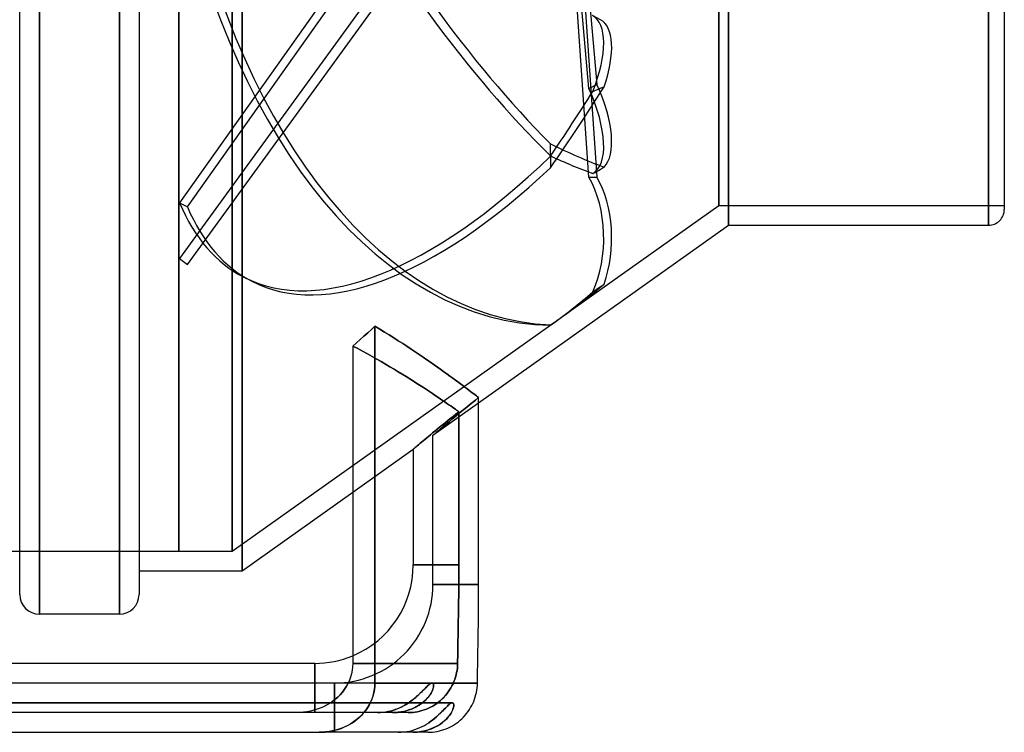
# Model space of a CAD drawing. Header units: millimetres. Extents: x -152 to 152, y -100 to 88.
# Tile 3 of 4: x 52 to 152, y -100 to -28. Entities that reach past the tile are written whole.
import ezdxf

# ---------------------------------------------------------------- set-up
doc = ezdxf.new("R2010")
doc.units = ezdxf.units.MM
doc.layers.add('HIDDEN', color=7, linetype='Continuous')
doc.layers.add('THICK', color=7, linetype='Continuous')

msp = doc.modelspace()

# ---------------------------------------------------------------- linework, layer by layer
at = {"layer": 'HIDDEN'}
for p, q in [((74.1, -83.6), (74.1, 83.6)), ((67.675, 81.6), (67.675, -81.6)), ((67.677, -81.6), (67.677, 81.6)), ((73.1, 81.6), (73.1, -81.6)), ((73.1, -81.6), (73.1, 81.6)), ((123.5, -48.5), (123.5, 48.5)), ((122.5, 46.5), (122.5, -46.5)), ((122.5, -46.5), (122.5, 46.5)), ((149.9, -48.5), (149.9, 0)), ((53.51, -88), (53.51, 0)), ((61.63, -88), (61.63, 0)), ((91.362, -12.877), (67.733, -46.22)), ((68.542, -46.635), (92.611, -12.671)), ((108.322, -13.893), (110.112, -34.194)), ((109.303, -34.61), (107.534, -14.556)), ((109.303, -43.617), (107.534, -17.691)), ((108.322, -17.371), (110.112, -43.617)), ((91.362, -19.366), (67.733, -51.888)), ((68.542, -52.476), (92.611, -19.347)), ((110.476, -27.623), (109.667, -27.207)), ((109.303, -34.61), (110.112, -34.194)), ((109.716, -34.912), (109.906, -34.824)), ((109.906, -34.824), (110.094, -34.741)), ((110.094, -34.741), (110.283, -34.662)), ((110.283, -34.662), (110.472, -34.586)), ((110.472, -34.586), (110.662, -34.514)), ((110.662, -34.514), (110.852, -34.445)), ((105.413, -40.43), (105.41, -40.225)), ((105.416, -40.634), (105.413, -40.43)), ((105.417, -40.839), (105.416, -40.634)), ((105.417, -41.042), (105.417, -40.839)), ((105.416, -41.448), (105.417, -41.245)), ((105.416, -41.48), (105.417, -41.68)), ((105.417, -41.245), (105.417, -41.042)), ((105.417, -41.68), (105.417, -41.88)), ((105.417, -41.88), (105.417, -42.079)), ((105.413, -42.475), (105.41, -42.672)), ((105.416, -42.277), (105.413, -42.475)), ((105.417, -42.079), (105.416, -42.277)), ((110.094, -43.044), (110.283, -42.936)), ((110.283, -42.936), (110.472, -42.824)), ((110.472, -42.824), (110.662, -42.709)), ((110.662, -42.709), (110.852, -42.59)), ((109.303, -43.617), (110.112, -43.617)), ((109.716, -43.251), (109.906, -43.149)), ((109.906, -43.149), (110.094, -43.044)), ((67.733, -46.22), (68.542, -46.635)), ((106.668, -57.749), (122.5, -46.5)), ((122.5, -46.5), (151.5, -46.5)), ((67.733, -51.888), (68.542, -52.476)), ((75.088, -54.191), (74.279, -53.775)), ((110.091, -55.004), (110.28, -54.872)), ((110.28, -54.872), (110.469, -54.739)), ((110.469, -54.739), (110.66, -54.606)), ((110.66, -54.606), (110.852, -54.472)), ((109.716, -55.27), (109.905, -55.136)), ((109.905, -55.136), (110.091, -55.004)), ((73.1, -81.6), (105.432, -58.627)), ((87.592, -58.762), (87.221, -59.094)), ((88.082, -59.057), (87.592, -58.762)), ((87.592, -95), (87.592, -58.762)), ((105.413, -58.623), (105.41, -58.617)), ((105.416, -58.627), (105.413, -58.623)), ((105.417, -58.631), (105.416, -58.627)), ((105.416, -58.639), (105.417, -58.637)), ((105.417, -58.635), (105.417, -58.631)), ((105.417, -58.637), (105.417, -58.635)), ((86.474, -59.76), (86.097, -60.095)), ((86.848, -59.426), (86.474, -59.76)), ((87.221, -59.094), (86.848, -59.426)), ((88.564, -59.351), (88.082, -59.057)), ((89.038, -59.644), (88.564, -59.351)), ((89.502, -59.935), (89.038, -59.644)), ((89.957, -60.225), (89.502, -59.935)), ((85.718, -60.431), (85.337, -60.768)), ((85.337, -60.768), (85.842, -61.033)), ((85.842, -61.033), (85.337, -60.768)), ((86.097, -60.095), (85.718, -60.431)), ((90.402, -60.512), (89.957, -60.225)), ((90.837, -60.796), (90.402, -60.512)), ((91.263, -61.076), (90.837, -60.796)), ((85.842, -61.033), (86.339, -61.299)), ((86.339, -61.299), (85.842, -61.033)), ((86.339, -61.299), (86.826, -61.565)), ((86.826, -61.565), (86.339, -61.299)), ((86.826, -61.565), (87.303, -61.829)), ((87.303, -61.829), (86.826, -61.565)), ((87.303, -61.829), (87.771, -62.093)), ((87.771, -62.093), (87.303, -61.829)), ((91.677, -61.353), (91.263, -61.076)), ((92.081, -61.625), (91.677, -61.353)), ((92.474, -61.893), (92.081, -61.625)), ((92.856, -62.155), (92.474, -61.893)), ((87.771, -62.093), (88.228, -62.354)), ((88.228, -62.354), (87.771, -62.093)), ((88.228, -62.354), (88.674, -62.614)), ((88.674, -62.614), (88.228, -62.354)), ((88.674, -62.614), (89.11, -62.87)), ((89.11, -62.87), (88.674, -62.614)), ((89.11, -62.87), (89.535, -63.124)), ((89.535, -63.124), (89.11, -62.87)), ((93.226, -62.412), (92.856, -62.155)), ((93.585, -62.663), (93.226, -62.412)), ((93.932, -62.908), (93.585, -62.663)), ((94.267, -63.146), (93.932, -62.908)), ((89.535, -63.124), (89.949, -63.374)), ((89.949, -63.374), (89.535, -63.124)), ((89.949, -63.374), (90.351, -63.62)), ((90.351, -63.62), (89.949, -63.374)), ((90.351, -63.62), (90.742, -63.862)), ((90.742, -63.862), (90.351, -63.62)), ((90.742, -63.862), (91.121, -64.099)), ((91.121, -64.099), (90.742, -63.862)), ((94.59, -63.377), (94.267, -63.146)), ((94.9, -63.6), (94.59, -63.377)), ((95.198, -63.817), (94.9, -63.6)), ((95.483, -64.025), (95.198, -63.817)), ((91.121, -64.099), (91.487, -64.331)), ((91.487, -64.331), (91.121, -64.099)), ((91.487, -64.331), (91.842, -64.557)), ((91.842, -64.557), (91.487, -64.331)), ((91.842, -64.557), (92.184, -64.778)), ((92.184, -64.778), (91.842, -64.557)), ((92.184, -64.778), (92.514, -64.992)), ((92.514, -64.992), (92.184, -64.778)), ((92.514, -64.992), (92.83, -65.199)), ((92.83, -65.199), (92.514, -64.992)), ((95.756, -64.225), (95.483, -64.025)), ((96.016, -64.417), (95.756, -64.225)), ((96.263, -64.6), (96.016, -64.417)), ((96.497, -64.775), (96.263, -64.6)), ((96.718, -64.94), (96.497, -64.775)), ((96.926, -65.096), (96.718, -64.94)), ((92.83, -65.199), (93.135, -65.4)), ((93.135, -65.4), (92.83, -65.199)), ((93.135, -65.4), (93.426, -65.594)), ((93.426, -65.594), (93.135, -65.4)), ((93.426, -65.594), (93.704, -65.78)), ((93.704, -65.78), (93.426, -65.594)), ((93.704, -65.78), (93.969, -65.959)), ((93.969, -65.959), (93.704, -65.78)), ((93.969, -65.959), (94.221, -66.13)), ((94.221, -66.13), (93.969, -65.959)), ((97.12, -65.243), (96.926, -65.096)), ((97.301, -65.381), (97.12, -65.243)), ((97.47, -65.509), (97.301, -65.381)), ((97.625, -65.627), (97.47, -65.509)), ((97.766, -65.735), (97.625, -65.627)), ((97.895, -65.833), (97.766, -65.735)), ((98.01, -65.922), (97.895, -65.833)), ((98.113, -66.001), (98.01, -65.922)), ((93.475, -69.834), (98.113, -66.538)), ((94.221, -66.13), (94.459, -66.292)), ((94.459, -66.292), (94.221, -66.13)), ((94.459, -66.292), (94.684, -66.447)), ((94.684, -66.447), (94.459, -66.292)), ((94.684, -66.447), (94.896, -66.592)), ((94.896, -66.592), (94.684, -66.447)), ((94.896, -66.592), (95.094, -66.73)), ((95.094, -66.73), (94.896, -66.592)), ((95.094, -66.73), (95.279, -66.858)), ((95.279, -66.858), (95.094, -66.73)), ((95.279, -66.858), (95.45, -66.978)), ((95.45, -66.978), (95.279, -66.858)), ((95.45, -66.978), (95.608, -67.088)), ((95.608, -67.088), (95.45, -66.978)), ((96.626, -67.201), (96.909, -66.97)), ((96.909, -66.97), (96.626, -67.201)), ((96.909, -66.97), (97.2, -66.734)), ((97.2, -66.734), (96.909, -66.97)), ((97.2, -66.734), (97.498, -66.494)), ((97.498, -66.494), (97.2, -66.734)), ((97.498, -66.494), (97.803, -66.249)), ((97.803, -66.249), (97.498, -66.494)), ((97.803, -66.249), (98.113, -66.001)), ((98.113, -66.001), (97.803, -66.249)), ((95.514, -67.911), (95.227, -68.143)), ((95.227, -68.143), (95.514, -67.911)), ((95.808, -67.677), (95.514, -67.911)), ((95.514, -67.911), (95.808, -67.677)), ((95.594, -68.05), (95.835, -67.85)), ((95.835, -67.85), (95.594, -68.05)), ((95.608, -67.088), (95.753, -67.19)), ((95.753, -67.19), (95.608, -67.088)), ((95.753, -67.19), (95.884, -67.282)), ((95.884, -67.282), (95.753, -67.19)), ((96.105, -67.439), (95.808, -67.677)), ((95.808, -67.677), (96.105, -67.439)), ((95.835, -67.85), (96.088, -67.642)), ((96.088, -67.642), (95.835, -67.85)), ((95.884, -67.282), (96.001, -67.365)), ((96.001, -67.365), (95.884, -67.282)), ((96.001, -67.365), (96.105, -67.439)), ((96.105, -67.439), (96.001, -67.365)), ((96.088, -67.642), (96.352, -67.425)), ((96.352, -67.425), (96.088, -67.642)), ((96.105, -67.439), (96.105, -83)), ((96.105, -83), (96.105, -67.439)), ((96.352, -67.425), (96.626, -67.201)), ((96.626, -67.201), (96.352, -67.425)), ((94.409, -68.807), (94.154, -69.016)), ((94.154, -69.016), (94.409, -68.807)), ((94.378, -69.068), (94.556, -68.917)), ((94.556, -68.917), (94.378, -69.068)), ((94.674, -68.591), (94.409, -68.807)), ((94.409, -68.807), (94.674, -68.591)), ((94.556, -68.917), (94.745, -68.758)), ((94.745, -68.758), (94.556, -68.917)), ((94.947, -68.369), (94.674, -68.591)), ((94.674, -68.591), (94.947, -68.369)), ((94.745, -68.758), (94.943, -68.592)), ((94.943, -68.592), (94.745, -68.758)), ((94.943, -68.592), (95.148, -68.421)), ((95.148, -68.421), (94.943, -68.592)), ((95.227, -68.143), (94.947, -68.369)), ((94.947, -68.369), (95.227, -68.143)), ((95.148, -68.421), (95.365, -68.241)), ((95.365, -68.241), (95.148, -68.421)), ((95.365, -68.241), (95.594, -68.05)), ((95.594, -68.05), (95.365, -68.241)), ((93.035, -69.941), (92.841, -70.103)), ((92.841, -70.103), (93.035, -69.941)), ((93.236, -69.774), (93.035, -69.941)), ((93.035, -69.941), (93.236, -69.774)), ((93.448, -69.597), (93.236, -69.774)), ((93.236, -69.774), (93.448, -69.597)), ((93.673, -69.412), (93.448, -69.597)), ((93.448, -69.597), (93.673, -69.412)), ((93.475, -69.834), (93.484, -69.826)), ((93.484, -69.826), (93.475, -69.834)), ((93.475, -85), (93.475, -69.834)), ((93.484, -69.826), (93.511, -69.803)), ((93.511, -69.803), (93.484, -69.826)), ((93.511, -69.803), (93.556, -69.764)), ((93.556, -69.764), (93.511, -69.803)), ((93.556, -69.764), (93.621, -69.709)), ((93.621, -69.709), (93.556, -69.764)), ((93.621, -69.709), (93.704, -69.639)), ((93.704, -69.639), (93.621, -69.709)), ((93.908, -69.218), (93.673, -69.412)), ((93.673, -69.412), (93.908, -69.218)), ((93.704, -69.639), (93.805, -69.552)), ((93.805, -69.552), (93.704, -69.639)), ((93.805, -69.552), (93.924, -69.451)), ((93.924, -69.451), (93.805, -69.552)), ((94.154, -69.016), (93.908, -69.218)), ((93.908, -69.218), (94.154, -69.016)), ((93.924, -69.451), (94.06, -69.336)), ((94.06, -69.336), (93.924, -69.451)), ((94.06, -69.336), (94.212, -69.208)), ((94.212, -69.208), (94.06, -69.336)), ((94.212, -69.208), (94.378, -69.068)), ((94.378, -69.068), (94.212, -69.208)), ((91.889, -70.903), (91.779, -70.996)), ((91.779, -70.996), (91.889, -70.903)), ((92.015, -70.797), (91.889, -70.903)), ((91.889, -70.903), (92.015, -70.797)), ((92.156, -70.678), (92.015, -70.797)), ((92.015, -70.797), (92.156, -70.678)), ((92.31, -70.548), (92.156, -70.678)), ((92.156, -70.678), (92.31, -70.548)), ((92.477, -70.408), (92.31, -70.548)), ((92.31, -70.548), (92.477, -70.408)), ((92.654, -70.259), (92.477, -70.408)), ((92.477, -70.408), (92.654, -70.259)), ((92.841, -70.103), (92.654, -70.259)), ((92.654, -70.259), (92.841, -70.103)), ((85.337, -75.616), (91.475, -71.255)), ((91.483, -71.248), (91.475, -71.255)), ((91.475, -71.255), (91.483, -71.248)), ((91.475, -71.255), (91.475, -83)), ((91.508, -71.227), (91.483, -71.248)), ((91.483, -71.248), (91.508, -71.227)), ((91.55, -71.191), (91.508, -71.227)), ((91.508, -71.227), (91.55, -71.191)), ((91.609, -71.141), (91.55, -71.191)), ((91.55, -71.191), (91.609, -71.141)), ((91.686, -71.076), (91.609, -71.141)), ((91.609, -71.141), (91.686, -71.076)), ((91.779, -70.996), (91.686, -71.076)), ((91.686, -71.076), (91.779, -70.996)), ((-73.1, -81.6), (67.675, -81.6)), ((67.676, -81.6), (67.675, -81.6)), ((67.675, -81.6), (67.675, -81.6)), ((67.675, -81.6), (67.675, -81.6)), ((67.675, -81.6), (67.675, -81.6)), ((67.675, -81.6), (67.675, -81.6)), ((67.675, -81.6), (67.675, -81.6)), ((67.675, -81.6), (67.675, -81.6)), ((67.675, -81.6), (67.675, -81.6)), ((67.675, -81.6), (67.675, -81.6)), ((67.675, -81.6), (67.675, -81.6)), ((67.675, -81.6), (67.675, -81.6)), ((67.675, -81.6), (67.675, -81.6)), ((67.675, -81.6), (67.675, -81.6)), ((67.675, -81.6), (67.675, -81.6)), ((67.675, -81.6), (67.675, -81.6)), ((67.675, -81.6), (67.675, -81.6)), ((67.675, -81.6), (67.675, -81.6)), ((67.675, -81.6), (67.675, -81.6)), ((67.675, -81.6), (67.675, -81.6)), ((67.675, -81.6), (67.675, -81.6)), ((67.675, -81.6), (67.675, -81.6)), ((67.675, -81.6), (67.675, -81.6)), ((67.675, -81.6), (67.675, -81.6)), ((67.675, -81.6), (67.675, -81.6)), ((67.675, -81.6), (67.675, -81.6)), ((67.675, -81.6), (67.675, -81.6)), ((67.675, -81.6), (67.676, -81.6)), ((67.677, -81.6), (67.676, -81.6)), ((67.676, -81.6), (67.676, -81.6)), ((67.676, -81.6), (67.676, -81.6)), ((67.676, -81.6), (67.676, -81.6)), ((67.676, -81.6), (67.676, -81.6)), ((67.676, -81.6), (67.676, -81.6)), ((67.676, -81.6), (67.676, -81.6)), ((67.676, -81.6), (67.676, -81.6)), ((67.676, -81.6), (67.676, -81.6)), ((67.676, -81.6), (67.676, -81.6)), ((67.676, -81.6), (67.676, -81.6)), ((67.676, -81.6), (67.676, -81.6)), ((67.676, -81.6), (67.676, -81.6)), ((67.676, -81.6), (67.676, -81.6)), ((67.676, -81.6), (67.676, -81.6)), ((67.676, -81.6), (67.676, -81.6)), ((67.676, -81.6), (67.676, -81.6)), ((67.676, -81.6), (67.677, -81.6)), ((67.676, -81.6), (67.676, -81.6)), ((67.676, -81.6), (67.676, -81.6)), ((67.676, -81.6), (67.676, -81.6)), ((67.676, -81.6), (67.676, -81.6)), ((67.676, -81.6), (67.676, -81.6)), ((67.676, -81.6), (67.676, -81.6)), ((67.677, -81.6), (73.1, -81.6)), ((67.677, -81.6), (67.677, -81.6)), ((67.677, -81.6), (67.677, -81.6)), ((67.677, -81.6), (67.677, -81.6)), ((67.677, -81.6), (67.677, -81.6)), ((67.677, -81.6), (67.677, -81.6)), ((67.677, -81.6), (67.677, -81.6)), ((67.677, -81.6), (67.677, -81.6)), ((67.677, -81.6), (67.677, -81.6)), ((67.677, -81.6), (67.677, -81.6)), ((67.677, -81.6), (67.677, -81.6)), ((67.677, -81.6), (67.677, -81.6)), ((67.677, -81.6), (67.677, -81.6)), ((67.677, -81.6), (67.677, -81.6)), ((67.677, -81.6), (67.677, -81.6)), ((67.677, -81.6), (67.677, -81.6)), ((67.677, -81.6), (67.677, -81.6)), ((67.677, -81.6), (67.677, -81.6)), ((67.677, -81.6), (67.677, -81.6)), ((67.677, -81.6), (67.677, -81.6)), ((67.677, -81.6), (67.677, -81.6)), ((67.677, -81.6), (67.677, -81.6)), ((67.677, -81.6), (67.677, -81.6)), ((67.677, -81.6), (67.677, -81.6)), ((67.677, -81.6), (67.677, -81.6)), ((96.105, -83), (91.475, -83)), ((91.475, -83), (96.105, -83)), ((96.105, -83), (96.104, -83.996)), ((96.104, -83.997), (96.105, -83)), ((96.099, -84.97), (96.09, -85.936)), ((96.09, -85.94), (96.099, -84.972)), ((96.104, -83.996), (96.099, -84.97)), ((96.099, -84.972), (96.104, -83.997)), ((98.113, -85), (93.475, -85)), ((93.475, -85), (98.113, -85)), ((96.09, -85.936), (96.079, -86.906)), ((96.079, -86.915), (96.09, -85.94)), ((96.079, -86.906), (96.066, -87.897)), ((96.066, -87.91), (96.079, -86.915)), ((96.066, -87.897), (96.05, -88.907)), ((96.05, -88.918), (96.066, -87.91)), ((96.05, -88.907), (96.034, -89.921)), ((96.034, -89.93), (96.05, -88.918)), ((96.016, -90.946), (96.034, -89.93)), ((96.034, -89.921), (96.017, -90.941)), ((96.017, -90.941), (96, -91.966)), ((96, -91.969), (96.016, -90.946)), ((96, -91.966), (95.985, -93)), ((95.985, -93), (96, -91.969)), ((81.475, -93), (81.475, -98)), ((85.337, -93), (95.985, -93)), ((95.985, -93), (85.337, -93)), ((95.884, -93.942), (95.832, -94.174)), ((95.832, -94.174), (95.884, -93.942)), ((95.926, -93.708), (95.884, -93.942)), ((95.884, -93.942), (95.926, -93.708)), ((95.956, -93.473), (95.926, -93.708)), ((95.926, -93.708), (95.956, -93.473)), ((95.976, -93.237), (95.956, -93.473)), ((95.956, -93.473), (95.976, -93.237)), ((95.985, -93), (95.976, -93.237)), ((95.976, -93.237), (95.985, -93)), ((95.514, -95.073), (95.61, -94.854)), ((95.61, -94.853), (95.515, -95.072)), ((95.695, -94.63), (95.61, -94.853)), ((95.61, -94.854), (95.694, -94.631)), ((95.694, -94.631), (95.768, -94.404)), ((95.769, -94.403), (95.695, -94.63)), ((95.768, -94.404), (95.832, -94.174)), ((95.832, -94.174), (95.769, -94.403)), ((83.475, -95), (-83.475, -95)), ((81.475, -98), (81.475, -95)), ((83.475, -95), (83.475, -100)), ((83.475, -100), (83.475, -95)), ((84.046, -96.177), (84.281, -95.909)), ((84.281, -95.909), (84.497, -95.622)), ((84.497, -95.622), (84.69, -95.322)), ((84.69, -95.322), (84.856, -95.019)), ((93.385, -95), (84.865, -95)), ((87.542, -95.661), (87.479, -95.999)), ((87.58, -95.325), (87.542, -95.661)), ((87.592, -95), (87.58, -95.325)), ((87.592, -95), (97.995, -95)), ((92.183, -96.032), (92.318, -95.898)), ((92.309, -95.907), (92.184, -96.03)), ((92.426, -95.789), (92.309, -95.907)), ((92.318, -95.898), (92.444, -95.77)), ((92.537, -95.676), (92.426, -95.789)), ((92.444, -95.77), (92.563, -95.649)), ((92.642, -95.569), (92.537, -95.676)), ((92.563, -95.649), (92.675, -95.535)), ((92.74, -95.469), (92.642, -95.569)), ((92.675, -95.535), (92.779, -95.43)), ((92.833, -95.377), (92.74, -95.469)), ((92.779, -95.43), (92.877, -95.334)), ((92.92, -95.293), (92.833, -95.377)), ((92.877, -95.334), (92.968, -95.249)), ((93.002, -95.219), (92.92, -95.293)), ((92.968, -95.249), (93.053, -95.175)), ((93.079, -95.154), (93.002, -95.219)), ((93.053, -95.175), (93.133, -95.113)), ((93.151, -95.1), (93.079, -95.154)), ((93.133, -95.113), (93.205, -95.064)), ((93.217, -95.057), (93.151, -95.1)), ((93.205, -95.064), (93.272, -95.029)), ((93.279, -95.026), (93.217, -95.057)), ((93.271, -96.05), (93.347, -95.913)), ((93.272, -95.029), (93.331, -95.007)), ((93.335, -95.007), (93.279, -95.026)), ((93.368, -95.873), (93.291, -96.015)), ((93.331, -95.007), (93.385, -95)), ((93.385, -95), (93.335, -95.007)), ((93.347, -95.913), (93.411, -95.781)), ((93.431, -95.736), (93.368, -95.873)), ((93.43, -95.007), (93.385, -95)), ((93.385, -95), (93.433, -95.008)), ((93.411, -95.781), (93.462, -95.655)), ((93.469, -95.027), (93.43, -95.007)), ((93.48, -95.605), (93.431, -95.736)), ((93.433, -95.008), (93.473, -95.031)), ((93.462, -95.655), (93.501, -95.536)), ((93.5, -95.061), (93.469, -95.027)), ((93.473, -95.031), (93.506, -95.069)), ((93.515, -95.484), (93.48, -95.605)), ((93.524, -95.108), (93.5, -95.061)), ((93.501, -95.536), (93.527, -95.427)), ((93.506, -95.069), (93.529, -95.123)), ((93.536, -95.374), (93.515, -95.484)), ((93.539, -95.169), (93.524, -95.108)), ((93.527, -95.427), (93.542, -95.329)), ((93.529, -95.123), (93.542, -95.192)), ((93.545, -95.276), (93.536, -95.374)), ((93.546, -95.243), (93.539, -95.169)), ((93.542, -95.192), (93.545, -95.276)), ((93.542, -95.329), (93.546, -95.243)), ((94.89, -96.088), (95.034, -95.897)), ((95.035, -95.895), (94.892, -96.086)), ((95.034, -95.897), (95.169, -95.699)), ((95.17, -95.698), (95.035, -95.895)), ((95.169, -95.699), (95.294, -95.496)), ((95.294, -95.495), (95.17, -95.698)), ((95.41, -95.286), (95.294, -95.495)), ((95.294, -95.496), (95.409, -95.287)), ((95.409, -95.287), (95.514, -95.073)), ((95.515, -95.072), (95.41, -95.286)), ((83.55, -96.644), (83.802, -96.423)), ((83.802, -96.423), (84.046, -96.177)), ((87.151, -96.94), (86.999, -97.233)), ((87.279, -96.645), (87.151, -96.94)), ((87.389, -96.329), (87.279, -96.645)), ((87.479, -95.999), (87.389, -96.329)), ((91.096, -96.946), (90.911, -97.07)), ((90.973, -97.029), (91.174, -96.891)), ((91.273, -96.818), (91.096, -96.946)), ((91.174, -96.891), (91.366, -96.748)), ((91.444, -96.687), (91.273, -96.818)), ((91.366, -96.748), (91.549, -96.603)), ((91.608, -96.554), (91.444, -96.687)), ((91.549, -96.603), (91.723, -96.456)), ((91.765, -96.42), (91.608, -96.554)), ((91.723, -96.456), (91.886, -96.312)), ((91.913, -96.287), (91.765, -96.42)), ((91.886, -96.312), (92.039, -96.17)), ((92.053, -96.157), (91.913, -96.287)), ((92.039, -96.17), (92.183, -96.032)), ((92.184, -96.03), (92.053, -96.157)), ((92.524, -96.903), (92.346, -97.044)), ((92.408, -96.997), (92.562, -96.871)), ((92.689, -96.757), (92.524, -96.903)), ((92.562, -96.871), (92.706, -96.741)), ((92.839, -96.609), (92.689, -96.757)), ((92.706, -96.741), (92.84, -96.607)), ((92.974, -96.459), (92.839, -96.609)), ((92.84, -96.607), (92.964, -96.47)), ((92.964, -96.47), (93.078, -96.331)), ((93.094, -96.31), (92.974, -96.459)), ((93.078, -96.331), (93.18, -96.19)), ((93.2, -96.161), (93.094, -96.31)), ((93.18, -96.19), (93.271, -96.05)), ((93.291, -96.015), (93.2, -96.161)), ((94.047, -96.928), (93.856, -97.07)), ((93.856, -97.07), (94.047, -96.928)), ((94.231, -96.776), (94.047, -96.928)), ((94.047, -96.928), (94.231, -96.776)), ((94.408, -96.616), (94.231, -96.776)), ((94.231, -96.776), (94.408, -96.616)), ((94.578, -96.447), (94.408, -96.616)), ((94.408, -96.616), (94.577, -96.448)), ((94.577, -96.448), (94.738, -96.272)), ((94.739, -96.27), (94.578, -96.447)), ((94.738, -96.272), (94.89, -96.088)), ((94.892, -96.086), (94.739, -96.27)), ((-95.441, -97), (95.441, -97)), ((95.441, -97), (-95.441, -97)), ((86.623, -97.804), (86.406, -98.069)), ((86.822, -97.524), (86.623, -97.804)), ((86.999, -97.233), (86.822, -97.524)), ((88.391, -97.973), (88.121, -97.993)), ((88.146, -97.992), (88.447, -97.967)), ((88.655, -97.94), (88.391, -97.973)), ((88.447, -97.967), (88.741, -97.926)), ((88.913, -97.895), (88.655, -97.94)), ((88.741, -97.926), (89.026, -97.871)), ((89.164, -97.838), (88.913, -97.895)), ((89.026, -97.871), (89.302, -97.802)), ((89.408, -97.771), (89.164, -97.838)), ((89.302, -97.802), (89.569, -97.72)), ((89.645, -97.694), (89.408, -97.771)), ((89.569, -97.72), (89.827, -97.627)), ((89.622, -97.994), (89.872, -97.976)), ((89.875, -97.608), (89.645, -97.694)), ((89.961, -97.967), (89.67, -97.991)), ((89.827, -97.627), (90.075, -97.524)), ((89.872, -97.976), (90.121, -97.946)), ((90.098, -97.514), (89.875, -97.608)), ((90.244, -97.927), (89.961, -97.967)), ((90.075, -97.524), (90.315, -97.411)), ((90.313, -97.412), (90.098, -97.514)), ((90.121, -97.946), (90.367, -97.905)), ((90.519, -97.872), (90.244, -97.927)), ((90.52, -97.303), (90.313, -97.412)), ((90.315, -97.411), (90.544, -97.29)), ((90.367, -97.905), (90.606, -97.852)), ((90.785, -97.805), (90.519, -97.872)), ((90.719, -97.189), (90.52, -97.303)), ((90.544, -97.29), (90.763, -97.163)), ((90.606, -97.852), (90.839, -97.79)), ((90.911, -97.07), (90.719, -97.189)), ((90.763, -97.163), (90.973, -97.029)), ((91.04, -97.726), (90.785, -97.805)), ((90.839, -97.79), (91.065, -97.718)), ((91.285, -97.636), (91.04, -97.726)), ((91.065, -97.718), (91.283, -97.636)), ((91.191, -97.994), (91.427, -97.977)), ((91.429, -97.977), (91.192, -97.994)), ((91.283, -97.636), (91.493, -97.547)), ((91.519, -97.535), (91.285, -97.636)), ((91.427, -97.977), (91.663, -97.949)), ((91.664, -97.949), (91.429, -97.977)), ((91.493, -97.547), (91.695, -97.45)), ((91.742, -97.425), (91.519, -97.535)), ((91.663, -97.949), (91.898, -97.909)), ((91.899, -97.909), (91.664, -97.949)), ((91.695, -97.45), (91.887, -97.345)), ((91.955, -97.306), (91.742, -97.425)), ((91.887, -97.345), (92.071, -97.235)), ((91.898, -97.909), (92.131, -97.859)), ((92.131, -97.859), (91.899, -97.909)), ((92.156, -97.179), (91.955, -97.306)), ((92.071, -97.235), (92.244, -97.118)), ((92.36, -97.797), (92.131, -97.859)), ((92.131, -97.859), (92.361, -97.797)), ((92.346, -97.044), (92.156, -97.179)), ((92.244, -97.118), (92.408, -96.997)), ((92.587, -97.724), (92.36, -97.797)), ((92.361, -97.797), (92.587, -97.724)), ((92.81, -97.641), (92.587, -97.724)), ((92.587, -97.724), (92.81, -97.641)), ((93.03, -97.547), (92.81, -97.641)), ((92.81, -97.641), (93.029, -97.547)), ((93.029, -97.547), (93.244, -97.443)), ((93.245, -97.442), (93.03, -97.547)), ((93.244, -97.443), (93.454, -97.329)), ((93.455, -97.328), (93.245, -97.442)), ((93.454, -97.329), (93.658, -97.204)), ((93.659, -97.204), (93.455, -97.328)), ((93.658, -97.204), (93.856, -97.07)), ((93.856, -97.07), (93.659, -97.204)), ((94.365, -97.92), (94.208, -98.075)), ((94.512, -97.77), (94.388, -97.897)), ((94.629, -97.649), (94.512, -97.77)), ((94.739, -97.536), (94.629, -97.649)), ((94.842, -97.431), (94.739, -97.536)), ((94.939, -97.336), (94.842, -97.431)), ((95.028, -97.251), (94.939, -97.336)), ((95.112, -97.177), (95.028, -97.251)), ((95.19, -97.115), (95.112, -97.177)), ((95.262, -97.066), (95.19, -97.115)), ((95.328, -97.03), (95.262, -97.066)), ((95.312, -98.056), (95.39, -97.919)), ((95.387, -97.008), (95.328, -97.03)), ((95.441, -97), (95.387, -97.008)), ((95.39, -97.919), (95.455, -97.786)), ((95.486, -97.007), (95.441, -97)), ((95.455, -97.786), (95.508, -97.66)), ((95.523, -97.027), (95.486, -97.007)), ((95.508, -97.66), (95.548, -97.54)), ((95.554, -97.062), (95.523, -97.027)), ((95.548, -97.54), (95.575, -97.431)), ((95.577, -97.109), (95.554, -97.062)), ((95.575, -97.431), (95.591, -97.332)), ((95.591, -97.171), (95.577, -97.109)), ((95.596, -97.246), (95.591, -97.171)), ((95.591, -97.332), (95.596, -97.246)), ((87.849, -98), (79.641, -98)), ((85.418, -98.945), (85.129, -99.132)), ((85.692, -98.744), (85.418, -98.945)), ((85.945, -98.533), (85.692, -98.744)), ((86.179, -98.312), (85.945, -98.533)), ((86.406, -98.069), (86.179, -98.312)), ((87.849, -98), (88.146, -97.992)), ((88.121, -97.993), (87.849, -98)), ((89.372, -98), (87.849, -98)), ((89.67, -97.991), (89.372, -98)), ((89.372, -98), (89.622, -97.994)), ((90.955, -98), (89.372, -98)), ((91.192, -97.994), (90.955, -98)), ((90.955, -98), (91.191, -97.994)), ((93.24, -98.896), (93.013, -99.052)), ((93.457, -98.734), (93.24, -98.896)), ((93.663, -98.569), (93.457, -98.734)), ((93.858, -98.401), (93.663, -98.569)), ((94.04, -98.236), (93.858, -98.401)), ((94.208, -98.075), (94.04, -98.236)), ((94.445, -99.002), (94.599, -98.877)), ((94.599, -98.877), (94.744, -98.747)), ((94.744, -98.747), (94.878, -98.614)), ((94.878, -98.614), (95.003, -98.477)), ((95.003, -98.477), (95.118, -98.337)), ((95.118, -98.337), (95.221, -98.196)), ((95.221, -98.196), (95.312, -98.056)), ((82.589, -99.966), (82.254, -99.992)), ((82.929, -99.922), (82.589, -99.966)), ((83.268, -99.86), (82.929, -99.922)), ((83.601, -99.779), (83.268, -99.86)), ((83.922, -99.683), (83.601, -99.779)), ((84.226, -99.574), (83.922, -99.683)), ((84.526, -99.448), (84.226, -99.574)), ((84.829, -99.3), (84.526, -99.448)), ((85.129, -99.132), (84.829, -99.3)), ((91.669, -99.994), (91.92, -99.976)), ((91.92, -99.976), (92.169, -99.946)), ((92.169, -99.946), (92.414, -99.904)), ((92.414, -99.904), (92.652, -99.852)), ((92.652, -99.852), (92.883, -99.79)), ((92.883, -99.79), (93.108, -99.718)), ((93.108, -99.718), (93.325, -99.637)), ((93.325, -99.637), (93.534, -99.548)), ((93.534, -99.548), (93.734, -99.452)), ((93.734, -99.452), (93.926, -99.348)), ((93.926, -99.348), (94.109, -99.238)), ((94.109, -99.238), (94.282, -99.123)), ((94.282, -99.123), (94.445, -99.002)), ((82.254, -99.992), (81.93, -100)), ((91.418, -100), (91.669, -99.994))]:
    msp.add_line(p, q, dxfattribs=at)
for centre, start in [((81.475, -83), 292.71906), ((83.475, -85), 269.99996)]:
    msp.add_arc(centre, 10, start, 0, dxfattribs=at)
for centre, major_axis, ratio, start_param, end_param in [((105.645, 6.863), (31.366, -61.054), 0.415627, -2.112312, -0.896279), ((106.455, 7.279), (-31.366, 61.054), 0.415627, 1.029281, 2.225131), ((105.645, 10), (0, -68.64), 0.587785, -1.22173, -0.005697), ((106.455, 10), (0, 68.64), 0.587785, 1.919862, 3.115712), ((105.645, -35.034), (-4.021, -7.827), 0.415627, 1.796437, 3.141631), ((106.455, -35.45), (4.021, 7.827), 0.415627, -1.23458, 0.000047), ((77.14, -28.739), (-51.338, -70.991), 0.35533, 1.631052, 1.744379), ((75.454, -29.176), (-52.119, -72.071), 0.35533, 1.656201, 1.745149), ((105.645, -35.45), (4.021, -7.827), 0.415627, 0.015274, 1.465613), ((106.455, -35.034), (-4.021, 7.827), 0.415627, -3.015742, -1.67598), ((77.14, 28.739), (51.338, -70.991), 0.35533, -0.597126, -0.483798), ((105.645, 7.279), (-31.366, -61.054), 0.415627, 0.000005, 0.884884), ((75.454, 29.176), (52.119, -72.071), 0.35533, -0.571977, -0.483029), ((106.455, 6.863), (31.366, 61.054), 0.415627, -3.14159, -2.276892), ((105.645, -49.84), (0, -8.8), 0.587785, 0.905855, 2.356194), ((106.455, -49.84), (0, 8.8), 0.587785, -2.125161, -0.785398), ((105.645, 7.279), (-31.366, -61.054), 0.415627, -0.331149, 0.000005), ((106.455, 6.863), (31.366, 61.054), 0.415627, 2.810444, 3.141595), ((77.14, 0), (0, -67.428), 0.848317, 0.54244, 0.63029), ((75.454, 0), (0, 68.454), 0.848317, -2.599152, -2.510533), ((77.14, 0), (0, -67.428), 0.848317, 0.516963, 0.54244), ((75.454, 0), (0, 68.454), 0.848317, -2.599481, -2.599152)]:
    msp.add_ellipse(centre, major_axis=major_axis, ratio=ratio, start_param=start_param, end_param=end_param, dxfattribs=at)
at = {"layer": 'THICK'}
for p, q in [((74.1, 83.6), (74.1, -83.6)), ((123.5, 48.5), (123.5, -48.5)), ((53.51, 0), (53.51, -88)), ((61.63, 0), (61.63, -88)), ((63.63, 0), (63.63, -86)), ((149.9, 0), (149.9, -48.5)), ((151.5, 0), (151.5, -46.9)), ((51.51, -86), (51.51, 0)), ((98.113, -66.538), (123.5, -48.5)), ((123.5, -48.5), (149.9, -48.5)), ((87.221, -59.094), (87.592, -58.762)), ((87.592, -58.762), (87.592, -95)), ((87.592, -58.762), (88.082, -59.057)), ((86.097, -60.095), (86.474, -59.76)), ((86.474, -59.76), (86.848, -59.426)), ((86.848, -59.426), (87.221, -59.094)), ((88.082, -59.057), (88.564, -59.351)), ((88.564, -59.351), (89.038, -59.644)), ((89.038, -59.644), (89.502, -59.935)), ((89.502, -59.935), (89.957, -60.225)), ((85.337, -60.768), (85.718, -60.431)), ((85.337, -60.768), (85.337, -93)), ((85.718, -60.431), (86.097, -60.095)), ((89.957, -60.225), (90.402, -60.512)), ((90.402, -60.512), (90.837, -60.796)), ((90.837, -60.796), (91.263, -61.076)), ((91.263, -61.076), (91.677, -61.353)), ((91.677, -61.353), (92.081, -61.625)), ((92.081, -61.625), (92.474, -61.893)), ((92.474, -61.893), (92.856, -62.155)), ((92.856, -62.155), (93.226, -62.412)), ((93.226, -62.412), (93.585, -62.663)), ((93.585, -62.663), (93.932, -62.908)), ((93.932, -62.908), (94.267, -63.146)), ((94.267, -63.146), (94.59, -63.377)), ((94.59, -63.377), (94.9, -63.6)), ((94.9, -63.6), (95.198, -63.817)), ((95.198, -63.817), (95.483, -64.025)), ((95.483, -64.025), (95.756, -64.225)), ((95.756, -64.225), (96.016, -64.417)), ((96.016, -64.417), (96.263, -64.6)), ((96.263, -64.6), (96.497, -64.775)), ((96.497, -64.775), (96.718, -64.94)), ((96.718, -64.94), (96.926, -65.096)), ((96.926, -65.096), (97.12, -65.243)), ((97.12, -65.243), (97.301, -65.381)), ((97.301, -65.381), (97.47, -65.509)), ((97.47, -65.509), (97.625, -65.627)), ((97.625, -65.627), (97.766, -65.735)), ((97.766, -65.735), (97.895, -65.833)), ((97.895, -65.833), (98.01, -65.922)), ((98.01, -65.922), (98.113, -66.001)), ((98.113, -85), (98.113, -66.001)), ((74.1, -83.6), (85.337, -75.616)), ((63.63, -83.6), (74.1, -83.6)), ((98.111, -85.996), (98.113, -85)), ((98.098, -87.939), (98.106, -86.972)), ((98.106, -86.972), (98.111, -85.996)), ((98.087, -88.913), (98.098, -87.939)), ((61.63, -88), (53.51, -88)), ((98.074, -89.908), (98.087, -88.913)), ((98.059, -90.917), (98.074, -89.908)), ((98.074, -89.896), (98.074, -89.898)), ((98.074, -89.898), (98.074, -89.9)), ((98.074, -89.9), (98.074, -89.902)), ((98.074, -89.902), (98.074, -89.904)), ((98.074, -89.904), (98.074, -89.906)), ((98.074, -89.906), (98.074, -89.908)), ((98.042, -91.929), (98.059, -90.917)), ((98.026, -92.945), (98.042, -91.929)), ((98.009, -93.969), (98.026, -92.945)), ((81.475, -93), (-81.475, -93)), ((81.475, -95), (81.475, -93)), ((85.283, -93.691), (85.212, -94.044)), ((85.324, -93.34), (85.283, -93.691)), ((85.337, -93), (85.324, -93.34)), ((97.995, -95), (98.009, -93.969)), ((84.995, -94.713), (84.856, -95.018)), ((85.115, -94.387), (84.995, -94.713)), ((85.212, -94.044), (85.115, -94.387)), ((84.865, -95), (-84.865, -95)), ((84.278, -95.912), (84.045, -96.179)), ((84.494, -95.625), (84.278, -95.912)), ((84.688, -95.324), (84.494, -95.625)), ((84.856, -95.018), (84.688, -95.324)), ((87.404, -96.279), (87.487, -95.96)), ((87.487, -95.96), (87.546, -95.635)), ((87.546, -95.635), (87.581, -95.312)), ((87.581, -95.312), (87.592, -95)), ((97.995, -95), (87.592, -95)), ((97.842, -96.174), (97.894, -95.942)), ((97.894, -95.942), (97.936, -95.708)), ((97.936, -95.708), (97.966, -95.473)), ((97.966, -95.473), (97.986, -95.237)), ((97.986, -95.237), (97.995, -95)), ((83.273, -96.859), (82.976, -97.061)), ((83.55, -96.644), (83.273, -96.859)), ((83.804, -96.421), (83.55, -96.644)), ((84.045, -96.179), (83.804, -96.421)), ((87.043, -97.154), (87.183, -96.872)), ((87.183, -96.872), (87.301, -96.586)), ((87.301, -96.586), (87.404, -96.279)), ((97.525, -97.073), (97.62, -96.854)), ((97.62, -96.854), (97.705, -96.631)), ((97.705, -96.631), (97.779, -96.404)), ((97.779, -96.404), (97.842, -96.174)), ((80.33, -97.963), (79.98, -97.991)), ((80.686, -97.916), (80.33, -97.963)), ((81.04, -97.849), (80.686, -97.916)), ((81.386, -97.762), (81.04, -97.849)), ((81.719, -97.659), (81.386, -97.762)), ((82.033, -97.542), (81.719, -97.659)), ((82.348, -97.404), (82.033, -97.542)), ((82.665, -97.243), (82.348, -97.404)), ((82.976, -97.061), (82.665, -97.243)), ((86.276, -98.212), (86.491, -97.969)), ((86.491, -97.969), (86.695, -97.709)), ((86.695, -97.709), (86.879, -97.435)), ((86.879, -97.435), (87.043, -97.154)), ((94.251, -98.033), (94.385, -97.9)), ((94.385, -97.9), (94.511, -97.771)), ((94.511, -97.771), (94.629, -97.65)), ((94.629, -97.65), (94.74, -97.536)), ((94.74, -97.536), (94.843, -97.431)), ((94.843, -97.431), (94.94, -97.335)), ((94.94, -97.335), (95.03, -97.249)), ((95.03, -97.249), (95.115, -97.175)), ((95.115, -97.175), (95.193, -97.113)), ((95.193, -97.113), (95.265, -97.064)), ((95.265, -97.064), (95.33, -97.029)), ((95.364, -97.967), (95.281, -98.107)), ((95.33, -97.029), (95.389, -97.007)), ((95.435, -97.831), (95.364, -97.967)), ((95.389, -97.007), (95.441, -97)), ((95.492, -97.7), (95.435, -97.831)), ((95.441, -97), (95.487, -97.007)), ((95.487, -97.007), (95.526, -97.03)), ((95.537, -97.576), (95.492, -97.7)), ((95.526, -97.03), (95.557, -97.067)), ((95.568, -97.461), (95.537, -97.576)), ((95.557, -97.067), (95.579, -97.119)), ((95.588, -97.357), (95.568, -97.461)), ((95.579, -97.119), (95.592, -97.185)), ((95.595, -97.265), (95.588, -97.357)), ((95.592, -97.185), (95.595, -97.265)), ((96.901, -98.088), (97.045, -97.897)), ((97.045, -97.897), (97.179, -97.699)), ((97.179, -97.699), (97.304, -97.496)), ((97.304, -97.496), (97.42, -97.287)), ((97.42, -97.287), (97.525, -97.073)), ((79.641, -98), (-79.641, -98)), ((79.98, -97.991), (79.641, -98)), ((85.297, -99.026), (85.568, -98.838)), ((85.568, -98.838), (85.822, -98.639)), ((85.822, -98.639), (86.054, -98.433)), ((86.054, -98.433), (86.276, -98.212)), ((93.045, -99.031), (93.245, -98.892)), ((93.245, -98.892), (93.437, -98.75)), ((93.437, -98.75), (93.619, -98.604)), ((93.619, -98.604), (93.793, -98.458)), ((93.793, -98.458), (93.955, -98.314)), ((93.955, -98.314), (94.108, -98.172)), ((94.108, -98.172), (94.251, -98.033)), ((94.494, -98.964), (94.317, -99.098)), ((94.659, -98.825), (94.494, -98.964)), ((94.811, -98.682), (94.659, -98.825)), ((94.949, -98.538), (94.811, -98.682)), ((95.073, -98.394), (94.949, -98.538)), ((95.183, -98.25), (95.073, -98.394)), ((95.281, -98.107), (95.183, -98.25)), ((95.867, -99.07), (96.058, -98.928)), ((96.058, -98.928), (96.242, -98.776)), ((96.242, -98.776), (96.418, -98.616)), ((96.418, -98.616), (96.587, -98.448)), ((96.587, -98.448), (96.748, -98.272)), ((96.748, -98.272), (96.901, -98.088)), ((82.241, -99.992), (82.563, -99.969)), ((82.563, -99.969), (82.89, -99.928)), ((82.89, -99.928), (83.216, -99.871)), ((83.216, -99.871), (83.538, -99.796)), ((83.538, -99.796), (83.849, -99.707)), ((83.849, -99.707), (84.146, -99.605)), ((84.146, -99.605), (84.433, -99.489)), ((84.433, -99.489), (84.724, -99.354)), ((84.724, -99.354), (85.014, -99.199)), ((85.014, -99.199), (85.297, -99.026)), ((90.226, -99.992), (90.526, -99.967)), ((90.526, -99.967), (90.819, -99.926)), ((90.819, -99.926), (91.103, -99.871)), ((91.103, -99.871), (91.378, -99.802)), ((91.378, -99.802), (91.644, -99.721)), ((91.644, -99.721), (91.902, -99.628)), ((91.989, -99.969), (91.707, -99.992)), ((91.902, -99.628), (92.15, -99.525)), ((92.263, -99.931), (91.989, -99.969)), ((92.15, -99.525), (92.388, -99.412)), ((92.53, -99.88), (92.263, -99.931)), ((92.388, -99.412), (92.617, -99.292)), ((92.788, -99.817), (92.53, -99.88)), ((92.617, -99.292), (92.836, -99.164)), ((93.036, -99.742), (92.788, -99.817)), ((92.836, -99.164), (93.045, -99.031)), ((93.275, -99.657), (93.036, -99.742)), ((93.202, -99.994), (93.438, -99.977)), ((93.503, -99.562), (93.275, -99.657)), ((93.438, -99.977), (93.674, -99.949)), ((93.721, -99.458), (93.503, -99.562)), ((93.674, -99.949), (93.909, -99.909)), ((93.93, -99.346), (93.721, -99.458)), ((93.909, -99.909), (94.142, -99.859)), ((94.129, -99.226), (93.93, -99.346)), ((94.317, -99.098), (94.129, -99.226)), ((94.142, -99.859), (94.372, -99.797)), ((94.372, -99.797), (94.598, -99.724)), ((94.598, -99.724), (94.821, -99.641)), ((94.821, -99.641), (95.04, -99.547)), ((95.04, -99.547), (95.255, -99.443)), ((95.255, -99.443), (95.464, -99.329)), ((95.464, -99.329), (95.669, -99.204)), ((95.669, -99.204), (95.867, -99.07)), ((-81.93, -100), (81.93, -100)), ((81.93, -100), (82.241, -99.992)), ((89.93, -100), (81.93, -100)), ((89.93, -100), (90.226, -99.992)), ((91.418, -100), (89.93, -100)), ((91.707, -99.992), (91.418, -100)), ((92.966, -100), (91.418, -100)), ((92.966, -100), (93.202, -99.994))]:
    msp.add_line(p, q, dxfattribs=at)
for centre, radius, start, end in [((149.9, -46.9), 1.6, 269.99979, 359.99994), ((53.51, -86), 2, 180.00002, 269.99996), ((61.63, -86), 2, 270.00002, 0), ((81.475, -83), 10, 269.99996, 292.71906)]:
    msp.add_arc(centre, radius, start, end, dxfattribs=at)

doc.saveas('drawing.dxf')
